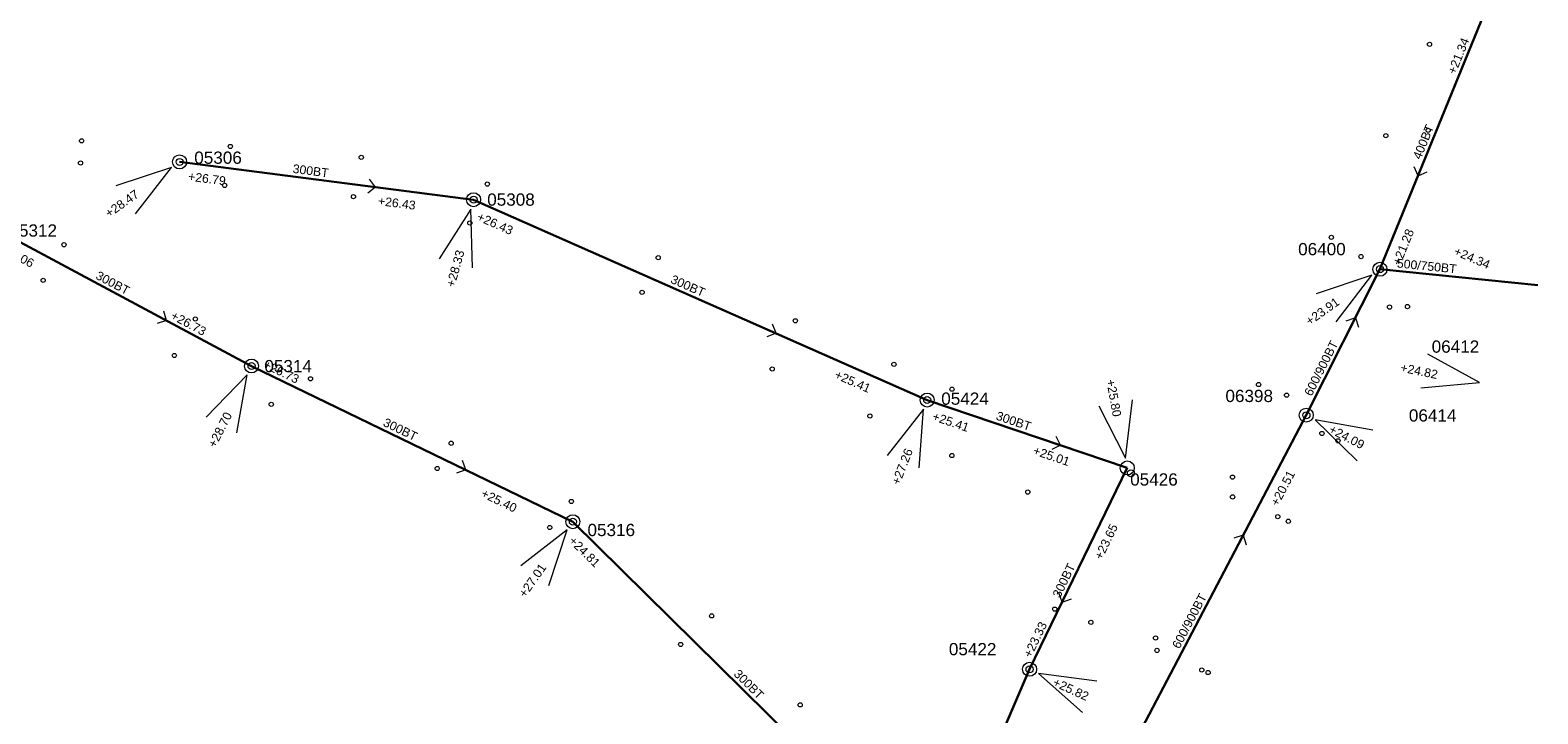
# Model space of a CAD drawing. Header units: metres. Extents: x 196788 to 198093, y 354523 to 355933.
# Tile 9 of 35: x 197863 to 198079, y 354717 to 354815. Entities that reach past the tile are written whole.
import ezdxf

# ---------------------------------------------------------------- set-up
doc = ezdxf.new("R2010")
doc.units = ezdxf.units.M
for name, color, linetype, lineweight in [('AFSTROOM', 2, 'Continuous', 0), ('BOB', 7, 'Continuous', 0), ('CODE', 1, 'Continuous', 0), ('DIAM', 7, 'Continuous', 0), ('GMGIS_STRENGEN', 3, 'Continuous', 30), ('inspectie-riool put', 2, 'Continuous', 0), ('kolk', 2, 'Continuous', 0), ('MVD', 5, 'Continuous', 0), ('PUT', 1, 'Continuous', 0)]:
    doc.layers.add(name, color=color, linetype=linetype, lineweight=lineweight)
doc.styles.get("Standard").update_dxf_attribs({"font": 'arial.ttf'})

# ---------------------------------------------------------------- blocks, each defined once
blk = doc.blocks.new('S360')
at = {"layer": 'inspectie-riool put', "color": 7, "linetype": 'Continuous', "lineweight": 0}
blk.add_circle((0, 0), 0.5, dxfattribs=at)
blk = doc.blocks.new('AFSTROOM')
at = {"layer": 'AFSTROOM', "linetype": 'Continuous'}
for q in [(1, 1), (1, -1)]:
    blk.add_line((0, 0), q, dxfattribs=at)
blk = doc.blocks.new('S340')
at = {"layer": 'kolk', "color": 7, "linetype": 'Continuous', "lineweight": 0}
blk.add_circle((0, 0), 0.3, dxfattribs=at)

msp = doc.modelspace()

# ---------------------------------------------------------------- linework, layer by layer
at = {"layer": 'GMGIS_STRENGEN', "linetype": 'Continuous', "flags": 128}
for points in [[(198072.53, 354820.77), (198056.2, 354780.7)], [(197884.67, 354796.05), (197926.68, 354790.65)], [(197926.68, 354790.65), (197991.5, 354762.02)], [(197894.95, 354766.88), (197858.54, 354786.35)], [(198045.67, 354759.85), (198056.2, 354780.7)], [(198056.2, 354780.7), (198078.76, 354778.44)], [(197894.95, 354766.88), (197940.87, 354744.63)], [(197991.5, 354762.02), (198020.1, 354752.31)], [(198018.65, 354708.34), (198045.67, 354759.85)], [(198020.1, 354752.31), (198006.13, 354723.53)], [(197940.87, 354744.63), (197993.07, 354693.13)], [(198006.13, 354723.53), (197993.07, 354693.13)]]:
    msp.add_lwpolyline(points, dxfattribs=at)
at = {"layer": 'MVD', "linetype": 'Continuous'}
for p, q in [((197883.52, 354795.24), (197875.54, 354792.62)), ((197878.36, 354788.61), (197883.52, 354795.24)), ((197926.3, 354789.29), (197921.78, 354782.21)), ((197926.51, 354780.89), (197926.3, 354789.29)), ((198055.05, 354779.88), (198047.08, 354777.21)), ((198049.94, 354773.21), (198055.05, 354779.88)), ((198070.41, 354764.54), (198063.03, 354768.55)), ((197894.31, 354765.62), (197888.48, 354759.58)), ((197892.85, 354757.35), (197894.31, 354765.62)), ((198062.05, 354763.74), (198070.41, 354764.54)), ((198019.85, 354753.71), (198020.85, 354762.05)), ((197990.99, 354760.7), (197985.79, 354754.11)), ((197990.36, 354752.33), (197990.99, 354760.7)), ((198016.02, 354761.18), (198019.85, 354753.71)), ((198055.2, 354757.72), (198046.93, 354759.21)), ((198046.93, 354759.21), (198052.95, 354753.35)), ((197940.06, 354743.47), (197933.42, 354738.33)), ((197937.43, 354735.49), (197940.06, 354743.47)), ((198015.74, 354721.83), (198007.41, 354722.94)), ((198007.41, 354722.94), (198013.7, 354717.37))]:
    msp.add_line(p, q, dxfattribs=at)
at = {"layer": 'PUT', "linetype": 'Continuous'}
for centre in [(197884.67, 354796.05), (197926.68, 354790.65), (198056.2, 354780.7), (197894.95, 354766.88), (197991.5, 354762.02), (198045.67, 354759.85), (198020.1, 354752.31), (197940.87, 354744.63), (198006.13, 354723.53)]:
    msp.add_circle(centre, 1, dxfattribs=at)

# ---------------------------------------------------------------- block references
at = {"layer": 'AFSTROOM'}
for p, rotation in [((198061.64, 354794.06), 67.8), ((197912.68, 354792.45), 172.7), ((197882.82, 354773.37), 151.9), ((197969.9, 354771.56), 156.2), ((198052.69, 354773.75), 243.1999999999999), ((198010.57, 354755.55), 161.3), ((197925.57, 354752.05), 154.1), ((198036.67, 354742.68), 242.3), ((198010.78, 354733.12), 64.1)]:
    msp.add_blockref('AFSTROOM', p, dxfattribs=dict(at, rotation=rotation))
at = {"layer": 'inspectie-riool put', "color": 7, "linetype": 'Continuous', "lineweight": 0}
for p in [(197884.67, 354796.05), (197926.68, 354790.65), (198056.21, 354780.72), (197894.95, 354766.88), (197991.5, 354762.02), (198045.7, 354759.84), (198020.61, 354751.55), (197940.87, 354744.63), (198006.13, 354723.53)]:
    msp.add_blockref('S360', p, dxfattribs=at)
at = {"layer": 'kolk', "color": 7, "linetype": 'Continuous', "lineweight": 0}
for p in [(198063.29, 354812.86), (198063.09, 354800.56), (197870.67, 354799.06), (197891.92, 354798.26), (198057.04, 354799.8), (197870.52, 354795.89), (197910.63, 354796.7), (197891.12, 354792.69), (197928.64, 354792.88), (197909.52, 354791.09), (197926.14, 354787.32), (198049.26, 354785.26), (197868.16, 354784.21), (197953.07, 354782.36), (198053.5, 354782.52), (197865.18, 354779.13), (197950.76, 354777.4), (198057.57, 354775.3), (198060.13, 354775.37), (197886.92, 354773.6), (197972.67, 354773.34), (197883.93, 354768.38), (197969.36, 354766.46), (197986.75, 354767.11), (197903.38, 354765.05), (197995.05, 354763.56), (198038.86, 354764.23), (197897.77, 354761.41), (198042.86, 354762.71), (197983.31, 354759.74), (198047.91, 354757.24), (197923.48, 354755.84), (198050.21, 354756.19), (197995.03, 354754.08), (197921.49, 354752.23), (198035.13, 354751), (198005.88, 354748.86), (198035.14, 354748.17), (197940.65, 354747.52), (198041.6, 354745.34), (198043.1, 354744.69), (197937.57, 354743.8), (197960.71, 354731.17), (198009.74, 354732.13), (198014.89, 354730.25), (197956.28, 354727.08), (198024.14, 354728.01), (198024.34, 354726.23), (198030.74, 354723.43), (198031.65, 354723.07), (197973.36, 354718.45)]:
    msp.add_blockref('S340', p, dxfattribs=at)

# ---------------------------------------------------------------- texts
at = {"layer": 'BOB'}
for s, rotation, p in [('+21.34', 67.8, (198066.97, 354808.46)), ('+26.79', 352.7, (197885.84, 354793.38)), ('+26.43', 352.7, (197912.97, 354789.89)), ('+26.43', 336.2, (197927.04, 354787.76)), ('+21.28', 67.8, (198059.08, 354781.15)), ('+27.06', 331.9, (197858.69, 354783.43)), ('+26.73', 331.9, (197883.28, 354773.69)), ('+26.73', 334.1, (197896.52, 354766.68)), ('+25.41', 336.2, (197978.14, 354765.19)), ('+25.41', 341.3, (197992.12, 354759.17)), ('+25.01', 341.3, (198006.51, 354754.29)), ('+20.51', 62.3, (198041.62, 354746.74)), ('+25.40', 334.1, (197927.63, 354748.26)), ('+23.65', 64.1, (198016.45, 354739.08)), ('+24.81', 315.4, (197940.19, 354741.79)), ('+23.33', 64.1, (198006.33, 354725.09))]:
    msp.add_text(s, height=1.25, rotation=rotation, dxfattribs=at).set_placement(p)
at = {"layer": 'CODE'}
for s, p in [('05306', (197886.77, 354795.78)), ('05308', (197928.63, 354789.79)), ('05312', (197860.36, 354785.37)), ('06400', (198044.51, 354782.71)), ('06412', (198063.59, 354768.78)), ('05314', (197896.79, 354765.99)), ('05424', (197993.51, 354761.34)), ('06398', (198034.12, 354761.73)), ('06414', (198060.33, 354758.94)), ('05426', (198020.51, 354749.79)), ('05316', (197942.96, 354742.57)), ('05422', (197994.6, 354725.54))]:
    msp.add_text(s, height=1.75, dxfattribs=at).set_placement(p)
at = {"layer": 'DIAM'}
for s, rotation, p in [('400BT', 67.8, (198062.01, 354796.3)), ('300BT', 352.7, (197900.78, 354794.49)), ('500/750BT', 354.3, (198058.58, 354780.97)), ('300BT', 331.9, (197872.57, 354779.41)), ('300BT', 336.2, (197954.72, 354778.81)), ('600/900BT', 63.2, (198046.43, 354762.47)), ('300BT', 334.1, (197913.63, 354758.39)), ('300BT', 341.3, (198001.23, 354759.25)), ('300BT', 64.1, (198010.48, 354733.64)), ('600/900BT', 62.3, (198027.54, 354726.36)), ('300BT', 315.4, (197963.76, 354722.75))]:
    msp.add_text(s, height=1.25, rotation=rotation, dxfattribs=at).set_placement(p)
at = {"layer": 'MVD'}
for s, rotation, p in [('+28.47', 35.2, (197874.59, 354788.03)), ('+28.33', 74.4, (197923.95, 354778.05)), ('+24.34', 336.8, (198066.64, 354782.83)), ('+23.91', 35.5, (198046.16, 354772.62)), ('+24.82', 348.5, (198059.04, 354766.09)), ('+25.80', 280.2, (198017.09, 354764.85)), ('+28.70', 63, (197889.78, 354755.08)), ('+24.09', 332.8, (198048.77, 354757.42)), ('+27.26', 68.7, (197987.53, 354749.76)), ('+27.01', 54.8, (197934.06, 354733.68)), ('+25.82', 335.4, (198009.33, 354721.24))]:
    msp.add_text(s, height=1.25, rotation=rotation, dxfattribs=at).set_placement(p)

doc.saveas('drawing.dxf')
